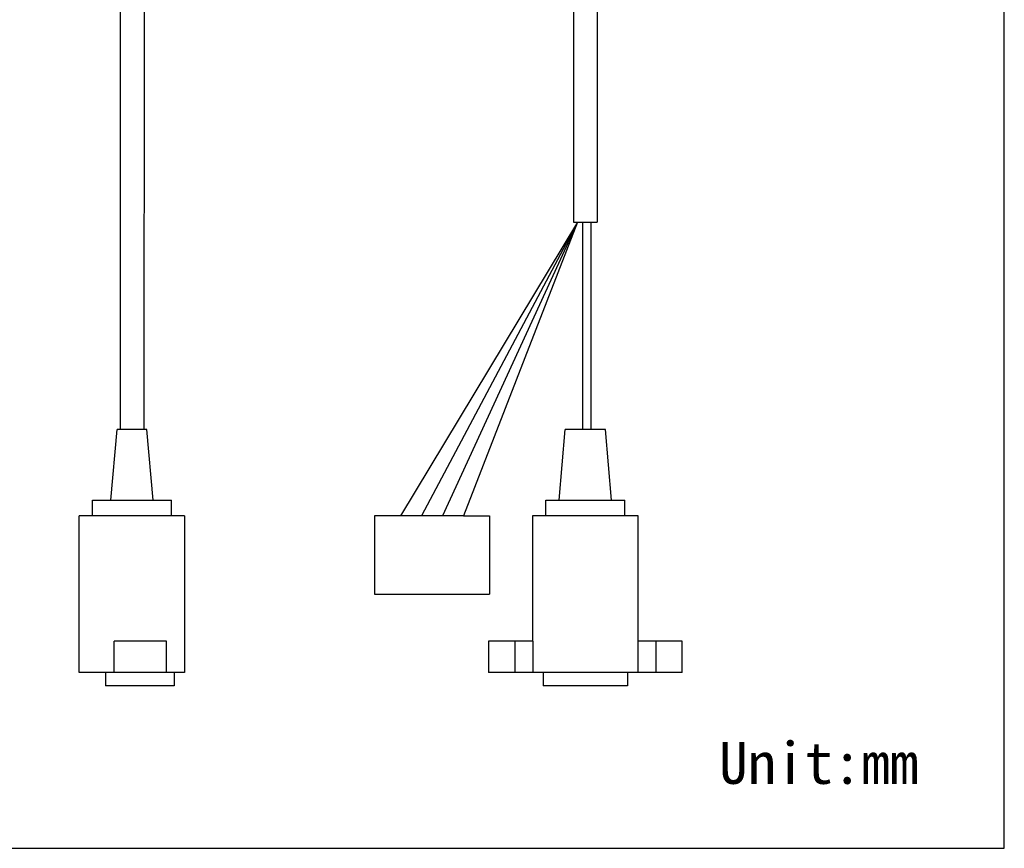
# Model space of a CAD drawing. Header units: millimetres. Extents: x -449 to -103, y -80 to 237.
# Tile 2 of 3: x -291 to -103, y -80 to 78. Entities that reach past the tile are written whole.
import ezdxf

# ---------------------------------------------------------------- set-up
doc = ezdxf.new("R2010")
doc.units = ezdxf.units.MM
doc.header["$LTSCALE"] = 16.335
doc.layers.get('0').update_dxf_attribs({"linetype": 'CONTINUOUS'})
doc.layers.add('20_ALL_FEATURES', color=7, linetype='CONTINUOUS')
doc.styles.get("Standard").update_dxf_attribs({"font": 'simfang.ttf'})

msp = doc.modelspace()

# ---------------------------------------------------------------- linework, layer by layer
for p, q in [((-102.828, -80.14926), (-102.828, 236.75179)), ((-184.45144, 39.60582), (-218.24756, -16.54817)), ((-184.45144, 39.60582), (-214.24756, -16.54817)), ((-184.45144, 39.60582), (-210.24756, -16.54817)), ((-184.45144, 39.60582), (-206.24756, -16.54817)), ((-185.17427, 39.60582), (-180.67427, 39.60582)), ((-183.49534, 39.60582), (-183.49534, -0.04817)), ((-181.87523, 39.60582), (-181.87523, -0.04817)), ((-218.24756, -16.54817), (-223.24756, -16.54817)), ((-223.24756, -16.54817), (-223.24756, -31.54817)), ((-214.24756, -16.54817), (-218.24756, -16.54817)), ((-210.24756, -16.54817), (-214.24756, -16.54817)), ((-206.24756, -16.54817), (-210.24756, -16.54817)), ((-206.24756, -16.54817), (-201.24756, -16.54817)), ((-201.24756, -16.54817), (-201.24756, -31.54817)), ((-223.24756, -31.54817), (-201.24756, -31.54817)), ((-449.15558, -80.14926), (-102.828, -80.14926))]:
    msp.add_line(p, q)
at = {"layer": '20_ALL_FEATURES'}
for p, q in [((-271.84811, 145.45183), (-271.84811, -0.04817)), ((-267.24811, 125.45183), (-267.34811, -0.04817)), ((-185.17427, 96.45183), (-185.17427, 39.60582)), ((-180.67427, 96.45183), (-180.67427, 39.60582)), ((-273.63321, -13.54817), (-272.44383, -0.04817)), ((-266.7524, -0.04817), (-272.44383, -0.04817)), ((-265.56302, -13.54817), (-266.7524, -0.04817)), ((-187.95264, -13.54817), (-186.76326, -0.04817)), ((-179.08596, -0.04817), (-186.76326, -0.04817)), ((-177.89658, -13.54817), (-179.08596, -0.04817)), ((-277.15072, -13.54817), (-262.04551, -13.54817)), ((-277.15072, -16.54817), (-277.15072, -13.54817)), ((-262.04551, -16.54817), (-262.04551, -13.54817)), ((-190.47722, -13.54817), (-175.372, -13.54817)), ((-190.47722, -16.54817), (-190.47722, -13.54817)), ((-175.372, -16.54817), (-175.372, -13.54817)), ((-259.52797, -16.54817), (-279.66826, -16.54817)), ((-279.66826, -46.54817), (-279.66826, -16.54817)), ((-259.52797, -16.54817), (-259.52797, -46.54817)), ((-172.85447, -16.54817), (-192.99476, -16.54817)), ((-192.99476, -16.54817), (-192.99476, -40.54817)), ((-172.85447, -46.54817), (-172.85447, -16.54817)), ((-263.00312, -40.54817), (-273.02764, -40.54817)), ((-273.02764, -46.54817), (-273.02764, -40.54817)), ((-263.00312, -46.54817), (-263.00312, -40.54817)), ((-201.43484, -40.54817), (-201.43484, -46.54817)), ((-192.89973, -40.54817), (-201.43471, -40.54817)), ((-196.39964, -40.54817), (-196.39964, -46.54817)), ((-192.89973, -46.54817), (-192.89973, -40.54817)), ((-164.43551, -40.54817), (-172.85447, -40.54817)), ((-169.40031, -46.54817), (-169.40031, -40.54817)), ((-164.4355, -46.54817), (-164.4355, -40.54817)), ((-259.52797, -46.54817), (-279.66826, -46.54817)), ((-274.6543, -46.54817), (-274.6543, -49.04817)), ((-261.542, -46.54817), (-261.542, -49.04817)), ((-164.43551, -46.54817), (-201.43483, -46.54817)), ((-190.98073, -46.54817), (-190.98073, -49.04817)), ((-174.88961, -46.54817), (-174.88961, -49.04817)), ((-261.542, -49.04817), (-274.6543, -49.04817)), ((-174.88961, -49.04817), (-190.98073, -49.04817))]:
    msp.add_line(p, q, dxfattribs=at)

# ---------------------------------------------------------------- texts
at = {"insert": (-157.34994, -59.82789), "char_height": 8, "width": 34.6610526, "attachment_point": 1}
msp.add_mtext('Unit:mm', dxfattribs=at)

doc.saveas('drawing.dxf')
